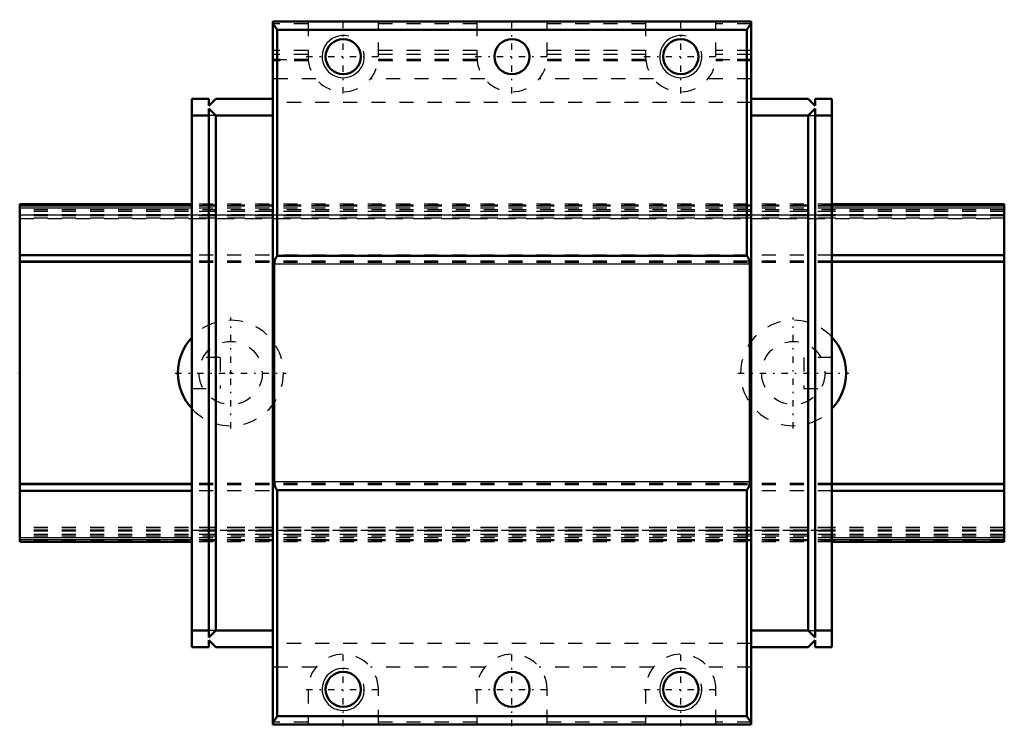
# Model space of a CAD drawing. Header units: millimetres. Extents: x -15 to 55, y -25.1 to 25.1.
import ezdxf

# ---------------------------------------------------------------- set-up
doc = ezdxf.new("R2010")
doc.units = ezdxf.units.MM
doc.linetypes.add('Center', pattern=[1.5, 0.45, -0.5, 0.05, -0.5])
doc.linetypes.add('Dashed', pattern=[2, 1, -1])
for name, color, linetype, lineweight in [('2d ConnectionPoints', 7, 'Continuous', 50), ('AM_0', 7, 'Continuous', 50), ('AM_4', 3, 'Continuous', 25), ('AM_5', 3, 'Continuous', 25), ('AM_7', 7, 'Center', 25), ('AM_9', 6, 'Dashed', 25)]:
    doc.layers.add(name, color=color, linetype=linetype, lineweight=lineweight)

# ---------------------------------------------------------------- blocks, each defined once
blk = doc.blocks.new('1_SHW14CAMSS1_Slide12_50_0_in_SHW14CA1SSM70LMG150W12250001_4')
at = {"layer": 'AM_0'}
for p, q in [((37, 25), (3, 25)), ((3, 25), (3, -25)), ((37, 25), (37, -25)), ((36.7, 24.406), (3.3, 24.406)), ((3.3, 8.332), (3.3, 24.406)), ((36.7, 8.332), (36.7, 24.406)), ((-1.55, 19.5), (-2.75, 19.5)), ((-2.75, 19.5), (-2.75, -19.5)), ((-1.55, 19.5), (-1.55, 19)), ((-1.55, 19), (-1.05, 19.5)), ((3, 19.5), (-1.05, 19.5)), ((37, 19.5), (41.05, 19.5)), ((41.55, 19), (41.05, 19.5)), ((41.55, 19.5), (41.55, 19)), ((41.55, 19.5), (42.75, 19.5)), ((42.75, 19.5), (42.75, -19.5)), ((-1.55, 18.3), (-2.75, 18.3)), ((-1.55, 18.8), (-1.55, -18.8)), ((-1.05, 18.3), (-1.55, 18.8)), ((3, 18.3), (-1.05, 18.3)), ((-1.05, -18.3), (-1.05, 18.3)), ((37, 18.3), (41.05, 18.3)), ((41.05, 18.3), (41.55, 18.8)), ((41.05, -18.3), (41.05, 18.3)), ((41.55, 18.8), (41.55, -18.8)), ((41.55, 18.3), (42.75, 18.3)), ((3.1, -7.732), (3.1, 7.732)), ((36.7, 8.332), (3.3, 8.332)), ((36.9, 7.732), (36.9, -7.732)), ((36.7, -8.332), (3.3, -8.332)), ((3.3, -24.406), (3.3, -8.332)), ((36.7, -24.406), (36.7, -8.332)), ((-1.55, -18.3), (-2.75, -18.3)), ((-1.55, -18.8), (-1.05, -18.3)), ((3, -18.3), (-1.05, -18.3)), ((37, -18.3), (41.05, -18.3)), ((41.55, -18.8), (41.05, -18.3)), ((41.55, -18.3), (42.75, -18.3)), ((-1.55, -19.5), (-2.75, -19.5)), ((-1.05, -19.5), (-1.55, -19)), ((-1.55, -19), (-1.55, -19.5)), ((3, -19.5), (-1.05, -19.5)), ((37, -19.5), (41.05, -19.5)), ((41.05, -19.5), (41.55, -19)), ((41.55, -19), (41.55, -19.5)), ((41.55, -19.5), (42.75, -19.5)), ((36.7, -24.406), (3.3, -24.406)), ((37, -25), (3, -25))]:
    blk.add_line(p, q, dxfattribs=at)
for points in [[(3.3, 24.406), (3.261, 24.484), (3.216, 24.558), (3.164, 24.628), (3.106, 24.694), (3.043, 24.754), (3, 24.789)], [(37, 24.789), (36.934, 24.733), (36.872, 24.671), (36.817, 24.603), (36.767, 24.532), (36.724, 24.456), (36.7, 24.406)], [(3.3, 8.332), (3.251, 8.26), (3.208, 8.184), (3.172, 8.105), (3.143, 8.022), (3.121, 7.938), (3.107, 7.852), (3.101, 7.765), (3.1, 7.732)], [(36.9, 7.732), (36.896, 7.819), (36.885, 7.906), (36.866, 7.991), (36.84, 8.074), (36.806, 8.155), (36.766, 8.232), (36.719, 8.306), (36.7, 8.332)], [(3.1, -7.732), (3.104, -7.819), (3.115, -7.906), (3.134, -7.991), (3.16, -8.074), (3.194, -8.155), (3.234, -8.232), (3.281, -8.306), (3.3, -8.332)], [(36.7, -8.332), (36.749, -8.26), (36.792, -8.184), (36.828, -8.105), (36.857, -8.022), (36.879, -7.938), (36.893, -7.852), (36.899, -7.765), (36.9, -7.732)], [(3, -24.789), (3.066, -24.733), (3.128, -24.671), (3.183, -24.603), (3.233, -24.532), (3.276, -24.456), (3.3, -24.406)], [(36.7, -24.406), (36.739, -24.484), (36.784, -24.558), (36.836, -24.628), (36.894, -24.694), (36.957, -24.754), (37, -24.789)]]:
    blk.add_lwpolyline(points, dxfattribs=at)
for centre in [(8, 22.5), (20, 22.5), (32, 22.5), (8, -22.5), (20, -22.5), (32, -22.5)]:
    blk.add_circle(centre, 1.25, dxfattribs=at)
at = {"layer": 'AM_4'}
for p, q in [((36.9, 7.732), (3.1, 7.732)), ((36.9, -7.732), (3.1, -7.732))]:
    blk.add_line(p, q, dxfattribs=at)
at = {"layer": 'AM_5'}
for centre in [(8, 22.5), (32, 22.5), (8, -22.5), (32, -22.5)]:
    blk.add_arc(centre, 1.5, 75, 15, dxfattribs=at)
at = {"layer": 'AM_7'}
for p, q in [((8, 19.875), (8, 25.125)), ((20, 19.875), (20, 25.125)), ((32, 19.875), (32, 25.125)), ((5.375, 22.5), (10.625, 22.5)), ((17.375, 22.5), (22.625, 22.5)), ((29.375, 22.5), (34.625, 22.5)), ((8, -25.125), (8, -19.875)), ((20, -25.125), (20, -19.875)), ((32, -25.125), (32, -19.875)), ((5.375, -22.5), (10.625, -22.5)), ((17.375, -22.5), (22.625, -22.5)), ((29.375, -22.5), (34.625, -22.5))]:
    blk.add_line(p, q, dxfattribs=at)
at = {"layer": 'AM_9'}
for p, q in [((5.5, 24.819), (3, 24.819)), ((5.5, 24.949), (5.5, 22.5)), ((10.5, 24.949), (5.5, 24.949)), ((10.5, 22.5), (10.5, 24.949)), ((17.5, 24.819), (10.5, 24.819)), ((17.5, 24.949), (17.5, 22.5)), ((22.5, 24.949), (17.5, 24.949)), ((22.5, 22.5), (22.5, 24.949)), ((29.5, 24.819), (22.5, 24.819)), ((29.5, 24.949), (29.5, 22.5)), ((34.5, 24.949), (29.5, 24.949)), ((34.5, 22.5), (34.5, 24.949)), ((37, 24.819), (34.5, 24.819)), ((5.5, 22.938), (3, 22.938)), ((5.5, 22.66), (3, 22.66)), ((17.5, 22.938), (10.5, 22.938)), ((17.5, 22.66), (10.5, 22.66)), ((29.5, 22.938), (22.5, 22.938)), ((29.5, 22.66), (22.5, 22.66)), ((37, 22.938), (34.5, 22.938)), ((37, 22.66), (34.5, 22.66)), ((5.509, 22.296), (3, 22.296)), ((5.508, 22.295), (3, 22.295)), ((3, 22.293), (5.508, 22.293)), ((5.517, 22.206), (3, 22.206)), ((5.509, 22.293), (5.508, 22.296)), ((17.517, 22.206), (10.483, 22.206)), ((17.509, 22.296), (10.491, 22.296)), ((10.492, 22.296), (10.492, 22.295)), ((17.508, 22.295), (10.492, 22.295)), ((10.492, 22.293), (17.508, 22.293)), ((17.509, 22.293), (17.508, 22.296)), ((29.517, 22.206), (22.483, 22.206)), ((29.509, 22.296), (22.491, 22.296)), ((22.492, 22.296), (22.491, 22.293)), ((29.508, 22.295), (22.492, 22.295)), ((22.492, 22.293), (29.508, 22.293)), ((29.509, 22.293), (29.508, 22.296)), ((37, 22.206), (34.483, 22.206)), ((34.492, 22.296), (34.491, 22.293)), ((37, 22.296), (34.492, 22.296)), ((37, 22.295), (34.492, 22.295)), ((34.492, 22.293), (37, 22.293)), ((6.059, 20.924), (3, 20.924)), ((18.059, 20.924), (9.941, 20.924)), ((30.059, 20.924), (21.941, 20.924)), ((37, 20.924), (33.941, 20.924)), ((37, 19.235), (3, 19.235)), ((-1.05, 18.3), (-1.55, 18.3)), ((41.05, 18.3), (41.55, 18.3)), ((42.75, 12), (-2.75, 12)), ((42.75, 11.876), (-2.75, 11.876)), ((42.75, 11.859), (-2.75, 11.859)), ((42.75, 11.717), (-2.75, 11.717)), ((42.75, 11.493), (-2.75, 11.493)), ((-2.75, 11.238), (42.75, 11.238)), ((42.75, 11.182), (-2.75, 11.182)), ((42.75, 11.01), (-2.75, 11.01)), ((-2.75, 10.996), (42.75, 10.996)), ((42.75, 8.375), (-2.75, 8.375)), ((42.75, 7.956), (-2.75, 7.956)), ((42.75, 7.862), (-2.75, 7.862)), ((-0.75, 1.1), (-2.75, 1.1)), ((-0.75, 1.1), (-0.75, -1.1)), ((40.75, 1.1), (40.75, -1.1)), ((42.75, 1.1), (40.75, 1.1)), ((-2.75, -1.1), (-0.75, -1.1)), ((40.75, -1.1), (42.75, -1.1)), ((42.75, -7.862), (-2.75, -7.862)), ((42.75, -7.956), (-2.75, -7.956)), ((42.75, -8.375), (-2.75, -8.375)), ((42.75, -10.996), (-2.75, -10.996)), ((42.75, -11.01), (-2.75, -11.01)), ((-2.75, -11.182), (42.75, -11.182)), ((42.75, -11.238), (-2.75, -11.238)), ((42.75, -11.493), (-2.75, -11.493)), ((42.75, -11.717), (-2.75, -11.717)), ((42.75, -11.859), (-2.75, -11.859)), ((42.75, -11.876), (-2.75, -11.876)), ((42.75, -12), (-2.75, -12)), ((-1.05, -18.3), (-1.55, -18.3)), ((41.05, -18.3), (41.55, -18.3)), ((37, -19.235), (3, -19.235)), ((6.059, -20.924), (3, -20.924)), ((18.059, -20.924), (9.941, -20.924)), ((30.059, -20.924), (21.941, -20.924)), ((37, -20.924), (33.941, -20.924)), ((5.5, -22.5), (5.5, -24.949)), ((10.5, -24.949), (10.5, -22.5)), ((17.5, -22.5), (17.5, -24.949)), ((22.5, -24.949), (22.5, -22.5)), ((29.5, -22.5), (29.5, -24.949)), ((34.5, -24.949), (34.5, -22.5)), ((5.5, -24.819), (3, -24.819)), ((5.5, -24.949), (10.5, -24.949)), ((17.5, -24.819), (10.5, -24.819)), ((17.5, -24.949), (22.5, -24.949)), ((29.5, -24.819), (22.5, -24.819)), ((29.5, -24.949), (34.5, -24.949)), ((37, -24.819), (34.5, -24.819))]:
    blk.add_line(p, q, dxfattribs=at)
blk.add_lwpolyline([(17.509, 22.287), (17.515, 22.228), (17.517, 22.206)], dxfattribs=at)
for centre, start, end in [((8, 22.5), 180, 0), ((20, 22.5), 180, 0), ((32, 22.5), 180, 0), ((8, -22.5), 360, 180), ((20, -22.5), 360, 180), ((32, -22.5), 360, 180)]:
    blk.add_arc(centre, 2.5, start, end, dxfattribs=at)
blk = doc.blocks.new('2_SHW14CAM7015_Track_0_in_SHW14CA1SSM70LMG150W12250001_4')
at = {"layer": 'AM_0'}
for p, q in [((-2.75, 12), (-15, 12)), ((-15, 12), (-15, -12)), ((55, 12), (42.75, 12)), ((55, 12), (55, -12)), ((-2.75, 8.375), (-15, 8.375)), ((55, 8.375), (42.75, 8.375)), ((-2.75, -8.375), (-15, -8.375)), ((55, -8.375), (42.75, -8.375)), ((-2.75, -12), (-15, -12)), ((55, -12), (42.75, -12))]:
    blk.add_line(p, q, dxfattribs=at)
for centre, start, end in [((0, 0), 137.16657, 222.83343), ((40, 0), 317.16657, 42.83343)]:
    blk.add_arc(centre, 3.75, start, end, dxfattribs=at)
at = {"layer": 'AM_4'}
for p, q in [((-2.75, 11.859), (-15, 11.859)), ((-2.75, 11.717), (-15, 11.717)), ((55, 11.859), (42.75, 11.859)), ((55, 11.717), (42.75, 11.717)), ((-2.75, 7.956), (-15, 7.956)), ((-2.75, 7.862), (-15, 7.862)), ((55, 7.956), (42.75, 7.956)), ((55, 7.862), (42.75, 7.862)), ((-2.75, -7.862), (-15, -7.862)), ((-2.75, -7.956), (-15, -7.956)), ((55, -7.862), (42.75, -7.862)), ((55, -7.956), (42.75, -7.956)), ((-2.75, -11.717), (-15, -11.717)), ((-2.75, -11.859), (-15, -11.859)), ((55, -11.717), (42.75, -11.717)), ((55, -11.859), (42.75, -11.859))]:
    blk.add_line(p, q, dxfattribs=at)
at = {"layer": 'AM_7'}
for p, q in [((0, -3.938), (0, 3.938)), ((40, -3.938), (40, 3.938)), ((-3.938, 0), (3.938, 0)), ((36.062, 0), (43.938, 0))]:
    blk.add_line(p, q, dxfattribs=at)
at = {"layer": 'AM_9'}
for p, q in [((55, 11.925), (-15, 11.925)), ((42.75, 12), (-2.75, 12)), ((55, 11.876), (-15, 11.876)), ((55, 11.854), (-15, 11.854)), ((55, 11.609), (-15, 11.609)), ((55, 11.493), (-15, 11.493)), ((55, 11.256), (-15, 11.256)), ((-15, 11.238), (55, 11.238)), ((42.75, 11.859), (-2.75, 11.859)), ((42.75, 11.717), (-2.75, 11.717)), ((55, 11.185), (-15, 11.185)), ((55, 11.01), (-15, 11.01)), ((-15, 10.996), (55, 10.996)), ((42.75, 8.375), (-2.75, 8.375)), ((42.75, 7.956), (-2.75, 7.956)), ((42.75, 7.862), (-2.75, 7.862)), ((42.75, -7.862), (-2.75, -7.862)), ((42.75, -7.956), (-2.75, -7.956)), ((42.75, -8.375), (-2.75, -8.375)), ((55, -10.996), (-15, -10.996)), ((55, -11.01), (-15, -11.01)), ((55, -11.185), (-15, -11.185)), ((55, -11.238), (-15, -11.238)), ((55, -11.256), (-15, -11.256)), ((55, -11.493), (-15, -11.493)), ((55, -11.609), (-15, -11.609)), ((55, -11.854), (-15, -11.854)), ((55, -11.876), (-15, -11.876)), ((42.75, -11.717), (-2.75, -11.717)), ((42.75, -11.859), (-2.75, -11.859)), ((55, -11.925), (-15, -11.925)), ((42.75, -12), (-2.75, -12))]:
    blk.add_line(p, q, dxfattribs=at)
for centre in [(0, 0), (40, 0)]:
    blk.add_circle(centre, 2.25, dxfattribs=at)
for centre, start, end in [((0, 0), 222.83343, 137.16657), ((40, 0), 42.83343, 317.16657)]:
    blk.add_arc(centre, 3.75, start, end, dxfattribs=at)

msp = doc.modelspace()

# ---------------------------------------------------------------- linework, layer by layer
at = {"layer": '2d ConnectionPoints'}
for p in [(-15, 0), (0, 0), (0, 0)]:
    msp.add_point(p, dxfattribs=at)

# ---------------------------------------------------------------- block references
for name in ['1_SHW14CAMSS1_Slide12_50_0_in_SHW14CA1SSM70LMG150W12250001_4', '2_SHW14CAM7015_Track_0_in_SHW14CA1SSM70LMG150W12250001_4']:
    msp.add_blockref(name, (0, 0))

doc.saveas('drawing.dxf')
